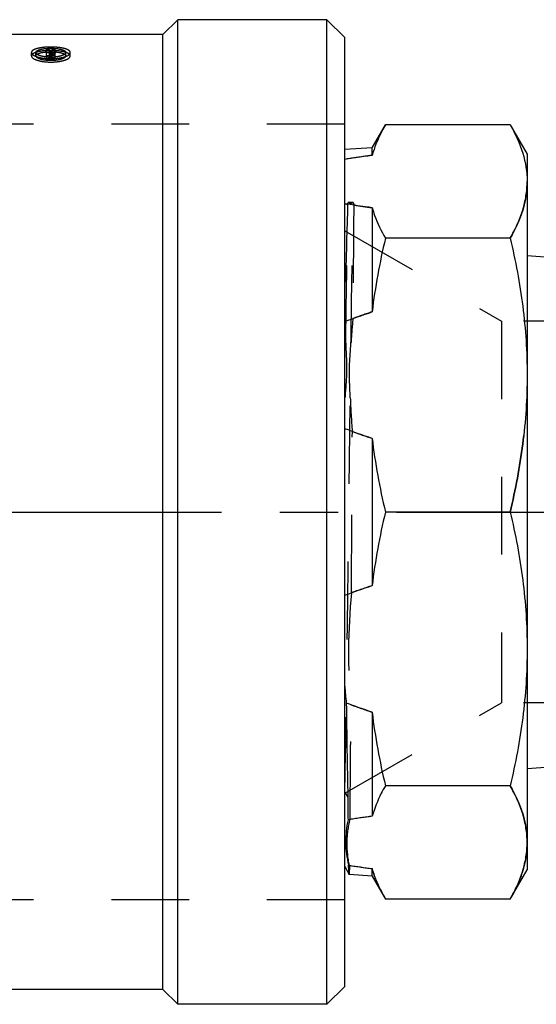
# Model space of a CAD drawing. Header units: millimetres. Extents: x 415 to 585, y 452 to 553.
# Tile 2 of 11: x 501 to 544, y 452 to 535. Entities that reach past the tile are written whole.
import ezdxf

# ---------------------------------------------------------------- set-up
doc = ezdxf.new("R2010")
doc.units = ezdxf.units.MM
doc.header["$LTSCALE"] = 65.185185
doc.linetypes.add('CENTER', pattern=[0.6, 0.375, -0.075, 0.075, -0.075])
doc.linetypes.add('HIDDEN', pattern=[0.2, 0.1, -0.1])
for name, color, linetype in [('ACHSEN_S', 7, 'CONTINUOUS'), ('FASEN', 7, 'CONTINUOUS'), ('KOERPER', 7, 'CONTINUOUS'), ('KONST.EL_MIT_GEO', 7, 'CONTINUOUS')]:
    doc.layers.add(name, color=color, linetype=linetype)

msp = doc.modelspace()

# ---------------------------------------------------------------- linework, layer by layer
at = {"layer": 'ACHSEN_S', "color": 2, "linetype": 'CENTER'}
msp.add_line((414.869, 493.525), (585.131, 493.525), dxfattribs=at)
at = {"layer": 'FASEN', "color": 7, "linetype": 'Continuous'}
for p, q in [((526.369, 452.275), (526.369, 534.775)), ((527.869, 533.275), (526.369, 534.775)), ((527.869, 453.775), (527.869, 533.275)), ((527.869, 453.775), (526.369, 452.275))]:
    msp.add_line(p, q, dxfattribs=at)
at = {"layer": 'KOERPER', "color": 7, "linetype": 'Continuous'}
for p, q in [((513.869, 534.775), (512.619, 533.525)), ((513.869, 452.275), (513.869, 534.775)), ((526.369, 534.775), (513.869, 534.775)), ((512.619, 533.525), (438.107, 533.525)), ((512.619, 453.525), (512.619, 533.525)), ((512.619, 453.525), (435.119, 453.525)), ((513.869, 452.275), (512.619, 453.525)), ((526.369, 452.275), (513.869, 452.275))]:
    msp.add_line(p, q, dxfattribs=at)
at = {"layer": 'KONST.EL_MIT_GEO', "color": 8, "linetype": 'HIDDEN'}
for p, q in [((502.866, 531.47), (502.866, 532.28)), ((503.116, 532.28), (502.866, 532.28)), ((503.116, 531.55), (503.116, 532.28)), ((503.355, 531.991), (503.355, 532.28)), ((503.612, 532.28), (503.355, 532.28)), ((503.612, 531.991), (503.612, 532.28)), ((501.616, 531.741), (501.616, 532.027)), ((501.992, 531.741), (501.992, 532.027)), ((503.281, 531.995), (502.866, 531.991)), ((503.281, 531.755), (502.866, 531.755)), ((503.281, 531.47), (502.866, 531.47)), ((503.193, 532.07), (503.116, 532.07)), ((503.281, 531.835), (503.116, 531.835)), ((503.193, 531.783), (503.116, 531.783)), ((503.281, 531.709), (503.116, 531.709)), ((503.281, 531.55), (503.116, 531.55)), ((503.211, 532.094), (503.193, 532.07)), ((503.193, 531.783), (503.193, 532.07)), ((503.281, 531.47), (503.281, 531.995)), ((503.612, 531.991), (503.355, 531.991)), ((503.366, 531.576), (503.366, 531.969)), ((503.441, 531.771), (503.441, 532.058)), ((503.616, 531.576), (503.616, 531.969)), ((504.492, 531.741), (504.492, 532.027)), ((504.869, 531.741), (504.869, 532.027)), ((527.869, 526.025), (489.869, 526.025)), ((527.869, 461.025), (527.869, 526.025)), ((528.167, 519.494), (528.569, 519.494)), ((527.869, 517.097), (541.011, 509.509)), ((562.401, 509.509), (541.011, 509.509)), ((541.011, 509.509), (541.011, 477.541)), ((527.869, 501.512), (527.889, 503.094)), ((528.435, 486.757), (528.504, 500.268)), ((527.869, 469.953), (541.011, 477.541)), ((562.401, 477.541), (541.011, 477.541)), ((527.869, 461.025), (489.869, 461.025))]:
    msp.add_line(p, q, dxfattribs=at)
at = {"layer": 'KONST.EL_MIT_GEO', "color": 7, "linetype": 'Continuous'}
for p, q in [((530.165, 524.039), (531.277, 525.964)), ((541.727, 525.964), (531.277, 525.964)), ((541.727, 525.964), (543.152, 523.495)), ((530.165, 524.039), (527.869, 523.886)), ((530.165, 523.408), (530.165, 524.039)), ((543.152, 523.495), (543.152, 463.555)), ((530.165, 519.019), (530.165, 510.292)), ((541.727, 516.463), (531.277, 516.463)), ((543.152, 515.01), (544.991, 514.888)), ((530.165, 499.696), (530.165, 487.354)), ((541.727, 493.525), (531.277, 493.525)), ((530.165, 476.758), (530.165, 468.031)), ((543.152, 472.04), (545.871, 472.221)), ((541.727, 470.587), (531.277, 470.587)), ((527.869, 470.013), (528.125, 469.626)), ((527.869, 463.828), (528.226, 463.141)), ((528.228, 463.14), (528.226, 463.141)), ((530.165, 463.011), (528.228, 463.14)), ((530.165, 463.011), (530.165, 463.642)), ((530.165, 463.011), (531.277, 461.086)), ((541.727, 461.086), (543.152, 463.555)), ((541.727, 461.086), (531.277, 461.086))]:
    msp.add_line(p, q, dxfattribs=at)
at = {"layer": 'KONST.EL_MIT_GEO', "color": 8, "linetype": 'HIDDEN'}
for centre, radius, start, end in [((503.211, 526.882), 5.599, 92.77328, 95.20325), ((503.239, 526.375), 6.106, 91.66721, 92.79972), ((503.243, 526.253), 6.229, 91.25502, 91.67038), ((503.243, 526.214), 6.268, 90.56913, 91.25503), ((503.243, 526.224), 6.258, 89.46648, 90.56998), ((510.228, 526.807), 8.785, 142.61294, 143.00113), ((509.881, 527.073), 8.348, 141.41488, 142.61982), ((503.244, 526.266), 6.215, 88.88366, 89.46621), ((503.245, 526.322), 6.159, 88.35404, 88.88376), ((503.262, 526.741), 5.74, 84.82878, 88.39937), ((510.285, 526.958), 8.536, 141.42616, 143.30586), ((503.24, 535.324), 3.691, 266.75769, 268.94956), ((503.242, 535.414), 3.782, 268.9378, 271.87631), ((509.945, 526.696), 8.453, 141.2153, 143.00332), ((503.246, 535.301), 3.668, 271.87483, 273.28014), ((503.328, 531.353), 0.714, 78.07151, 80.90984), ((510.222, 526.68), 8.48, 141.21719, 143.1004), ((503.256, 535.13), 3.498, 273.27147, 275.90958), ((540.563, 599.273), 80.92, 260.97471, 261.15281), ((518.639, 521.892), 9.823, 344.79374, 345.43492), ((529.077, 519.18), 0.962, 160.95086, 165.46096), ((3896.457, 490.163), 3367.958, 179.505372, 179.666976), ((527.685, 519.244), 0.919, 11.13115, 15.77922), ((537.732, 521.227), 9.321, 191.16424, 192.31772), ((544.818, 627.659), 109.624, 261.50543, 262.31858), ((546.186, 461.091), 51.744, 108.03612, 109.92017), ((477.915, 506.003), 50.062, 1.90814, 3.77148), ((579.432, 504.624), 51.132, 174.25955, 176.58543), ((477.854, 506.077), 50.123, 356.22083, 356.58779), ((578.762, 504.78), 50.46, 181.9154, 185.13023), ((546.099, 548.639), 51.472, 250.01153, 251.96738), ((577.791, 481.793), 49.605, 174.25753, 185.11053), ((545.983, 438.752), 51.111, 108.02773, 110.07984), ((-1930.894, 490.373), 2459.312, 359.473274, 359.697159), ((545.896, 525.104), 50.841, 249.85098, 251.97611), ((544.296, 363.107), 105.872, 97.67034, 98.68265), ((543.786, 565.006), 102.275, 261.27004, 262.34701)]:
    msp.add_arc(centre, radius, start, end, dxfattribs=at)
at = {"layer": 'KONST.EL_MIT_GEO', "color": 7, "linetype": 'Continuous'}
for centre, radius, start, end in [((543.051, 427.163), 97.104, 97.62588, 98.99533), ((539.017, 520.897), 9.201, 162.3278, 164.163), ((579.228, 482.829), 51.507, 184.32786, 185.91739), ((2239.935, 501.469), 1712.106, 180.801514, 181.06569), ((543.559, 368.256), 100.67, 97.64539, 98.80911), ((544.673, 571.148), 108.48, 261.26146, 262.31427), ((539.225, 466.215), 9.418, 195.85838, 199.46981), ((539.883, 466.444), 10.115, 199.44938, 201.15928)]:
    msp.add_arc(centre, radius, start, end, dxfattribs=at)
at = {"layer": 'KONST.EL_MIT_GEO', "color": 8, "linetype": 'HIDDEN'}
for points, knots in [([(502.704, 532.458), (502.556, 532.444), (502.289, 532.408), (501.981, 532.331), (501.792, 532.245), (501.676, 532.169), (501.616, 532.082), (501.616, 532.027)], [0, 0, 0, 0, 0.36235, 0.657314, 0.773278, 0.866995, 1, 1, 1, 1]), ([(504.869, 531.741), (504.869, 531.813), (504.761, 531.925), (504.584, 532.008), (504.289, 532.103), (503.836, 532.172), (503.242, 532.202), (502.647, 532.172), (502.194, 532.103), (501.9, 532.007), (501.724, 531.925), (501.616, 531.813), (501.616, 531.741)], [0, 0, 0, 0, 0.062037, 0.11042, 0.170939, 0.323332, 0.500109, 0.67727, 0.829374, 0.88995, 0.938148, 1, 1, 1, 1]), ([(501.992, 532.027), (501.992, 532.083), (502.074, 532.17), (502.21, 532.236), (502.436, 532.311), (502.784, 532.367), (503.241, 532.39), (503.698, 532.367), (504.046, 532.311), (504.273, 532.236), (504.41, 532.171), (504.492, 532.084), (504.492, 532.027)], [0, 0, 0, 0, 0.062114, 0.110393, 0.17106, 0.323099, 0.499433, 0.676178, 0.828098, 0.888932, 0.937556, 1, 1, 1, 1]), ([(504.869, 532.027), (504.869, 532.082), (504.809, 532.17), (504.692, 532.245), (504.502, 532.331), (504.194, 532.408), (503.927, 532.444), (503.779, 532.458)], [0, 0, 0, 0, 0.133119, 0.227037, 0.343163, 0.637039, 1, 1, 1, 1]), ([(501.616, 532.027), (501.616, 531.951), (501.724, 531.833), (501.901, 531.736), (502.195, 531.622), (502.648, 531.531), (503.243, 531.492), (503.838, 531.531), (504.291, 531.622), (504.585, 531.736), (504.762, 531.834), (504.869, 531.952), (504.869, 532.027)], [0, 0, 0, 0, 0.064052, 0.113512, 0.174587, 0.326122, 0.499993, 0.674236, 0.825761, 0.887178, 0.936444, 1, 1, 1, 1]), ([(501.616, 531.741), (501.616, 531.665), (501.724, 531.548), (501.901, 531.451), (502.195, 531.338), (502.648, 531.248), (503.243, 531.209), (503.838, 531.248), (504.291, 531.339), (504.585, 531.452), (504.762, 531.549), (504.869, 531.665), (504.869, 531.741)], [0, 0, 0, 0, 0.063784, 0.113201, 0.174279, 0.325922, 0.499974, 0.674401, 0.826044, 0.887471, 0.9367, 1, 1, 1, 1]), ([(501.992, 531.741), (501.992, 531.796), (502.075, 531.883), (502.21, 531.947), (502.436, 532.022), (502.784, 532.078), (503.241, 532.101), (503.698, 532.078), (504.046, 532.023), (504.273, 531.948), (504.409, 531.883), (504.492, 531.797), (504.492, 531.741)], [0, 0, 0, 0, 0.061856, 0.110102, 0.170781, 0.322931, 0.499432, 0.676345, 0.828377, 0.889223, 0.937814, 1, 1, 1, 1]), ([(503.031, 531.638), (502.894, 531.646), (502.644, 531.673), (502.317, 531.759), (502.09, 531.856), (501.992, 531.976), (501.992, 532.027)], [0, 0, 0, 0, 0.354054, 0.651225, 0.86684, 1, 1, 1, 1]), ([(504.492, 531.741), (504.492, 531.683), (504.409, 531.593), (504.273, 531.52), (504.048, 531.435), (503.702, 531.368), (503.245, 531.339), (502.789, 531.367), (502.441, 531.434), (502.215, 531.519), (502.078, 531.591), (501.992, 531.681), (501.992, 531.741)], [0, 0, 0, 0, 0.063495, 0.112655, 0.173641, 0.324518, 0.498846, 0.673588, 0.824731, 0.885776, 0.935184, 1, 1, 1, 1]), ([(503.281, 531.995), (503.301, 531.995), (503.327, 531.994), (503.366, 531.98), (503.366, 531.969)], [0, 0, 0, 0, 0.663012, 1, 1, 1, 1]), ([(503.281, 531.755), (503.36, 531.755), (503.469, 531.767), (503.583, 531.808), (503.616, 531.845), (503.616, 531.861)], [0, 0, 0, 0, 0.648278, 0.86894, 1, 1, 1, 1]), ([(503.366, 531.861), (503.366, 531.851), (503.327, 531.836), (503.301, 531.835), (503.281, 531.835)], [0, 0, 0, 0, 0.34277, 1, 1, 1, 1]), ([(503.281, 531.709), (503.301, 531.709), (503.327, 531.707), (503.366, 531.694), (503.366, 531.683)], [0, 0, 0, 0, 0.663569, 1, 1, 1, 1]), ([(503.366, 531.576), (503.366, 531.566), (503.327, 531.551), (503.301, 531.55), (503.281, 531.55)], [0, 0, 0, 0, 0.34219, 1, 1, 1, 1]), ([(503.281, 531.47), (503.36, 531.47), (503.469, 531.482), (503.582, 531.523), (503.616, 531.56), (503.616, 531.576)], [0, 0, 0, 0, 0.648895, 0.869494, 1, 1, 1, 1]), ([(503.616, 531.683), (503.616, 531.706), (503.546, 531.754), (503.485, 531.764), (503.441, 531.771)], [0, 0, 0, 0, 0.341026, 1, 1, 1, 1]), ([(503.616, 531.969), (503.616, 531.989), (503.563, 532.033), (503.511, 532.044), (503.475, 532.052)], [0, 0, 0, 0, 0.351242, 1, 1, 1, 1]), ([(504.492, 532.027), (504.492, 531.982), (504.417, 531.876), (504.226, 531.781), (503.949, 531.696), (503.735, 531.664), (503.617, 531.651)], [0, 0, 0, 0, 0.134634, 0.347776, 0.642967, 1, 1, 1, 1]), ([(530.165, 523.408), (529.972, 523.382), (529.206, 523.277), (528.441, 523.164), (527.869, 523.073)], [0, 0, 0, 0, 0.251528, 1, 1, 1, 1]), ([(541.727, 516.463), (542.157, 517.209), (542.873, 518.732), (543.152, 520.407), (543.152, 521.214)], [0, 0, 0, 0, 0.516604, 1, 1, 1, 1]), ([(528.117, 519.315), (528.095, 518.677), (527.996, 515.584), (527.923, 512.49), (527.869, 510.035)], [0, 0, 0, 0, 0.20657, 1, 1, 1, 1]), ([(527.949, 507.67), (527.965, 508.821), (528.021, 512.739), (528.083, 516.656), (528.146, 519.422)], [0, 0, 0, 0, 0.293929, 1, 1, 1, 1]), ([(528.167, 519.494), (528.215, 519.439), (528.368, 519.373), (528.522, 519.439), (528.569, 519.494)], [0, 0, 0, 0, 0.5, 1, 1, 1, 1]), ([(528.391, 507.67), (528.407, 508.821), (528.462, 512.739), (528.524, 516.656), (528.587, 519.422)], [0, 0, 0, 0, 0.293929, 1, 1, 1, 1]), ([(527.949, 507.67), (527.975, 506.907), (528.086, 505.38), (527.934, 503.856), (527.889, 503.094)], [0, 0, 0, 0, 0.499956, 1, 1, 1, 1]), ([(528.33, 503.094), (528.305, 503.857), (528.194, 505.384), (528.345, 506.908), (528.391, 507.67)], [0, 0, 0, 0, 0.499953, 1, 1, 1, 1]), ([(541.727, 493.525), (542.176, 495.404), (542.896, 499.204), (543.152, 503.067), (543.152, 504.994)], [0, 0, 0, 0, 0.500562, 1, 1, 1, 1]), ([(527.869, 469.819), (527.915, 472.008), (527.997, 476.963), (528.148, 488.055), (528.251, 496.957), (528.33, 503.094)], [0, 0, 0, 0, 0.197399, 0.446714, 1, 1, 1, 1]), ([(543.152, 465.836), (543.152, 466.643), (542.873, 468.318), (542.157, 469.841), (541.727, 470.587)], [0, 0, 0, 0, 0.483396, 1, 1, 1, 1]), ([(528.262, 463.916), (528.129, 464.547), (527.994, 465.844), (528.164, 467.136), (528.314, 467.765)], [0, 0, 0, 0, 0.499364, 1, 1, 1, 1]), ([(541.727, 461.086), (542.157, 461.832), (542.873, 463.355), (543.152, 465.03), (543.152, 465.836)], [0, 0, 0, 0, 0.516604, 1, 1, 1, 1]), ([(528.262, 463.916), (528.26, 463.803), (528.256, 463.645), (528.25, 463.452), (528.246, 463.341), (528.241, 463.259), (528.238, 463.193), (528.232, 463.165), (528.232, 463.14), (528.228, 463.14)], [0, 0, 0, 0, 0.436159, 0.607998, 0.748767, 0.858313, 0.9366, 0.983666, 1, 1, 1, 1])]:
    msp.add_open_spline(points, degree=3, knots=knots, dxfattribs=at)
at = {"layer": 'KONST.EL_MIT_GEO', "color": 7, "linetype": 'Continuous'}
for points, knots in [([(531.277, 525.964), (531.17, 525.778), (530.769, 525.049), (530.438, 524.279), (530.25, 523.69)], [0, 0, 0, 0, 0.25784, 1, 1, 1, 1]), ([(541.727, 525.964), (542.157, 525.218), (542.873, 523.695), (543.152, 522.02), (543.152, 521.214)], [0, 0, 0, 0, 0.516604, 1, 1, 1, 1]), ([(543.152, 521.214), (543.152, 520.407), (542.873, 518.732), (542.157, 517.209), (541.727, 516.463)], [0, 0, 0, 0, 0.483396, 1, 1, 1, 1]), ([(530.165, 519.019), (529.972, 519.045), (529.206, 519.151), (528.441, 519.264), (527.869, 519.355)], [0, 0, 0, 0, 0.251528, 1, 1, 1, 1]), ([(530.165, 519.019), (530.227, 518.802), (530.514, 517.917), (530.924, 517.074), (531.277, 516.463)], [0, 0, 0, 0, 0.242141, 1, 1, 1, 1]), ([(541.727, 516.463), (542.176, 514.584), (542.896, 510.784), (543.152, 506.921), (543.152, 504.994)], [0, 0, 0, 0, 0.500562, 1, 1, 1, 1]), ([(543.152, 504.994), (543.152, 503.067), (542.896, 499.204), (542.176, 495.404), (541.727, 493.525)], [0, 0, 0, 0, 0.499438, 1, 1, 1, 1]), ([(541.727, 493.525), (542.176, 491.646), (542.896, 487.846), (543.152, 483.983), (543.152, 482.056)], [0, 0, 0, 0, 0.500562, 1, 1, 1, 1]), ([(543.152, 482.056), (543.152, 480.129), (542.896, 476.266), (542.176, 472.466), (541.727, 470.587)], [0, 0, 0, 0, 0.499438, 1, 1, 1, 1]), ([(531.277, 470.587), (531.157, 470.379), (530.711, 469.562), (530.353, 468.694), (530.165, 468.031)], [0, 0, 0, 0, 0.258772, 1, 1, 1, 1]), ([(541.727, 470.587), (542.157, 469.841), (542.873, 468.318), (543.152, 466.643), (543.152, 465.836)], [0, 0, 0, 0, 0.516604, 1, 1, 1, 1]), ([(528.125, 469.626), (528.126, 469.46), (528.132, 468.83), (528.137, 468.201), (528.142, 467.738)], [0, 0, 0, 0, 0.264376, 1, 1, 1, 1]), ([(528.142, 467.738), (528.01, 467.113), (527.878, 465.829), (528.045, 464.55), (528.192, 463.927)], [0, 0, 0, 0, 0.499369, 1, 1, 1, 1]), ([(543.152, 465.836), (543.152, 465.639), (543.121, 464.84), (542.964, 464.048), (542.789, 463.473)], [0, 0, 0, 0, 0.247277, 1, 1, 1, 1]), ([(528.226, 463.141), (528.217, 463.16), (528.22, 463.235), (528.204, 463.383), (528.201, 463.626), (528.195, 463.816), (528.192, 463.927)], [0, 0, 0, 0, 0.078802, 0.272012, 0.579457, 1, 1, 1, 1]), ([(542.789, 463.473), (542.727, 463.271), (542.444, 462.445), (542.057, 461.658), (541.727, 461.086)], [0, 0, 0, 0, 0.242541, 1, 1, 1, 1]), ([(530.45, 462.793), (530.506, 462.649), (530.747, 462.064), (531.038, 461.5), (531.277, 461.086)], [0, 0, 0, 0, 0.244393, 1, 1, 1, 1])]:
    msp.add_open_spline(points, degree=3, knots=knots, dxfattribs=at)
at = {"layer": 'KONST.EL_MIT_GEO', "color": 8, "linetype": 'HIDDEN'}
for points in [[(530.165, 523.408), (530.192, 523.503), (530.22, 523.597), (530.25, 523.69)], [(530.45, 462.793), (530.342, 463.072), (530.247, 463.355), (530.165, 463.642)]]:
    msp.add_open_spline(points, degree=3, dxfattribs=at)
at = {"layer": 'KONST.EL_MIT_GEO', "color": 7, "linetype": 'Continuous'}
for points in [[(531.277, 516.463), (530.791, 514.43), (530.409, 512.368), (530.165, 510.292)], [(527.869, 509.482), (528.627, 509.773), (529.394, 510.04), (530.165, 510.292)], [(530.165, 499.696), (529.394, 499.948), (528.627, 500.215), (527.869, 500.506)], [(530.165, 499.696), (530.409, 497.62), (530.791, 495.558), (531.277, 493.525)], [(531.277, 493.525), (530.791, 491.492), (530.409, 489.43), (530.165, 487.354)], [(527.869, 486.544), (528.627, 486.835), (529.394, 487.102), (530.165, 487.354)], [(530.165, 476.758), (529.437, 476.996), (528.713, 477.247), (527.996, 477.519)], [(530.165, 476.758), (530.409, 474.682), (530.791, 472.62), (531.277, 470.587)]]:
    msp.add_open_spline(points, degree=3, dxfattribs=at)

doc.saveas('drawing.dxf')
